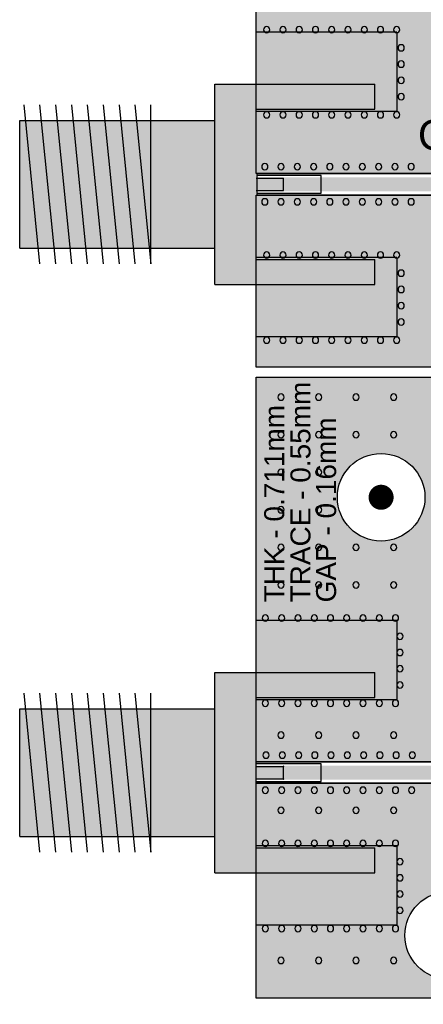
# Model space of a CAD drawing. Extents: x 24 to 230, y 47 to 114.
# Tile 3 of 9: x 94 to 110, y 47 to 87. Entities that reach past the tile are written whole.
import ezdxf

# ---------------------------------------------------------------- set-up
doc = ezdxf.new("R2010")
doc.units = 0
doc.header["$MEASUREMENT"] = 0
doc.layers.get('0').update_dxf_attribs({"linetype": 'CONTINUOUS'})
doc.layers.add('0_Components', color=8, linetype='CONTINUOUS')
doc.layers.add('0_Copper', color=9, linetype='CONTINUOUS')
doc.styles.get("Standard").update_dxf_attribs({"font": 'arial.ttf'})

# ---------------------------------------------------------------- blocks, each defined once
blk = doc.blocks.new('A$C7901387F')
at = {"layer": '0_Copper'}
h = blk.add_hatch(color=256, dxfattribs=at)
h.dxf.hatch_style = 1
h.paths.add_polyline_path([(26.851, 66.3), (0.001, 66.3), (0.001, 59.935), (13.451, 59.935), (13.451, 59.065), (0.001, 59.065), (0.001, 46.435), (0.643, 46.435), (0.651, 46.436), (26.201, 46.436), (26.801, 46.435), (26.851, 46.435)])
h.paths.add_polyline_path([(22.251, 64, -1), (25.751, 64, -1)], flags=16)
h.paths.add_polyline_path([(23.751, 64, -1), (24.251, 64, -1)], flags=0)
h.paths.add_polyline_path([(26.851, 45.565), (26.801, 45.565), (26.801, 45.565), (26.209, 45.565), (26.201, 45.564), (0.651, 45.564), (0.001, 45.565), (0.001, 32.935), (0.643, 32.935), (0.651, 32.936), (13.451, 32.936), (13.611, 32.935), (13.611, 32.782), (13.612, 32.775), (13.612, 32.225), (13.611, 32.065), (13.459, 32.065), (13.451, 32.064), (0.651, 32.064), (0.051, 32.065), (0.001, 32.065), (0.001, 25.2), (29.401, 25.2), (29.401, 32.065), (29.351, 32.065), (29.351, 32.065), (28.759, 32.065), (28.751, 32.064), (15.951, 32.064), (15.791, 32.065), (15.791, 32.217), (15.79, 32.225), (15.79, 32.775), (15.791, 32.935), (15.943, 32.935), (15.951, 32.936), (28.751, 32.936), (29.351, 32.935), (29.401, 32.935), (29.401, 39.3), (26.851, 39.3)])
h.paths.add_polyline_path([(10.751, 28, -1), (7.251, 28, -1)], flags=16)
h.paths.add_polyline_path([(9.251, 28, -1), (8.751, 28, -1)], flags=0)
h = blk.add_hatch(color=256, dxfattribs=at)
h.dxf.hatch_style = 1
h.paths.add_polyline_path([(16.465, 17.115), (8.371, 17.115), (8.371, 22.195), (9.33, 22.195, -1), (9.317, 22.195, -1), (9.33, 22.195), (21.071, 22.195), (21.071, 17.115), (18.062, 17.115), (18.062, 12.3), (18.701, 12.3), (18.701, 11.7), (18.062, 11.7), (18.062, 11.3), (18.701, 11.3), (18.701, 10.7), (18.062, 10.7), (18.062, 10.429), (18.045, 10.373), (18.004, 10.324), (17.948, 10.294), (17.901, 10.289), (17.637, 10.289), (17.637, 9.704), (17.624, 9.663), (17.611, 9.638), (17.611, 9.565), (17.501, 9.565), (17.501, 9.435), (19.901, 9.435), (19.901, 10.025), (20.501, 10.025), (20.501, 9.435), (22.901, 9.435), (22.901, 10.025), (23.501, 10.025), (23.501, 9.435), (29.401, 9.435), (29.401, 24.8), (0.001, 24.8), (0.001, 9.435), (7.151, 9.435), (7.151, 10.025), (7.751, 10.025), (7.751, 9.435), (10.151, 9.435), (10.151, 10.025), (10.751, 10.025), (10.751, 9.435), (13.701, 9.435), (13.701, 9.75), (15.701, 9.75), (15.701, 9.435), (16.901, 9.435), (16.901, 9.565), (16.791, 9.565), (16.791, 9.638), (16.77, 9.677), (16.765, 9.725), (16.765, 10.289), (16.605, 10.289), (16.549, 10.306), (16.5, 10.346), (16.47, 10.402), (16.465, 10.45), (16.465, 10.7), (15.826, 10.7), (15.826, 11.3), (16.465, 11.3)])
h.paths.add_polyline_path([(3.251, 20, -1), (6.751, 20, -1)], flags=16)
h.paths.add_polyline_path([(4.751, 20, -1), (5.251, 20, -1)], flags=0)
h.paths.add_polyline_path([(23.901, 20, -1), (27.401, 20, -1)], flags=16)
h.paths.add_polyline_path([(25.401, 20, -1), (25.901, 20, -1)], flags=0)
h = blk.add_hatch(color=256, dxfattribs=at)
h.dxf.hatch_style = 1
h.paths.add_polyline_path([(11.626, 4.914), (11.874, 4.914), (12.474, 4.914), (13.859, 4.914), (13.859, 0), (29.401, 0), (29.401, 0), (0.001, 0), (0.001, 8.565), (0.001, 8.576), (13.701, 8.576), (13.701, 7.75), (15.24, 7.75), (15.24, 6.361), (12.477, 6.361), (11.877, 6.361), (11.626, 6.361, 0.414415), (11.465, 6.2), (11.465, 5.075, 0.414414)])
h.paths.add_polyline_path([(9.451, 2.5, -1), (5.951, 2.5, -1)], flags=16)
h.paths.add_polyline_path([(7.951, 2.5, -1), (7.451, 2.5, -1)], flags=0)
for p, q in [((0.001, 32.935), (0.001, 45.565)), ((0.643, 32.935), (0.001, 32.935)), ((0.051, 32.065), (0.051, 32.935)), ((0.051, 32.935), (13.611, 32.935)), ((0.651, 32.936), (0.643, 32.935)), ((13.451, 32.936), (0.651, 32.936)), ((0.001, 25.2), (0.001, 32.065)), ((0.001, 32.065), (0.051, 32.065)), ((13.611, 32.065), (0.051, 32.065)), ((0.051, 32.065), (0.643, 32.065)), ((0.643, 32.065), (0.651, 32.064)), ((0.651, 32.064), (13.451, 32.064)), ((29.401, 25.2), (0.001, 25.2)), ((0.001, 24.8), (29.401, 24.8)), ((0.001, 9.435), (0.001, 24.8)), ((0.001, 8.565), (0.001, 9.435)), ((0.001, 9.435), (0.001, 9.435)), ((0.001, 9.435), (0.001, 9.435)), ((0.001, 9.435), (13.701, 9.435)), ((0.601, 9.436), (0.593, 9.435)), ((0.001, 8.576), (13.701, 8.576)), ((0.001, 0), (0.001, 8.565)), ((29.401, 0), (0.001, 0))]:
    blk.add_line(p, q, dxfattribs=at)
at = {"layer": '0_Copper', "const_width": 0.5}
blk.add_lwpolyline([(4.751, 20, 1), (5.251, 20, 1)], format="xyb", close=True, dxfattribs=at)
at = {"layer": '0_Copper'}
for centre in [(5.001, 20), (7.701, 2.5)]:
    blk.add_circle(centre, 1.75, dxfattribs=at)
for points in [[(2.526, 32.775), (0.026, 32.775), (2.526, 32.225), (0.026, 32.225)], [(0.651, 32.225), (13.451, 32.225), (0.651, 32.775), (13.451, 32.775)], [(2.526, 9.275), (0.026, 9.275), (2.526, 8.725), (0.026, 8.725)], [(0.601, 8.725), (8.676, 8.725), (0.601, 9.275), (8.676, 9.275)]]:
    blk.add_solid(points, dxfattribs=at)
blk = doc.blocks.new('A$C2CA408F8')
at = {"layer": '0_Components'}
h = blk.add_hatch(color=256, dxfattribs=at)
h.dxf.hatch_style = 1
h.paths.add_polyline_path([(4.75, 63.5), (0, 63.5), (0, 62.5), (4.75, 62.5)])
h.paths.add_polyline_path([(0, 63.5), (-1.65, 63.5), (-1.65, 55.5), (0, 55.5)])
h.paths.add_polyline_path([(1.1, 59.75), (0, 59.75), (0, 59.25), (1.1, 59.25)])
h.paths.add_polyline_path([(4.75, 56.5), (0, 56.5), (0, 55.5), (4.75, 55.5)])
h.paths.add_polyline_path([(-1.65, 62.05), (-4.208, 62.05), (-4.208, 56.95), (-1.65, 56.95)])
h.paths.add_polyline_path([(-4.208, 62.05), (-4.78, 62.05), (-4.27, 56.95), (-4.208, 56.95)])
h.paths.add_polyline_path([(-4.78, 62.05), (-5.415, 62.05), (-4.905, 56.95), (-4.27, 56.95)])
h.paths.add_polyline_path([(-5.415, 62.05), (-6.05, 62.05), (-5.54, 56.95), (-4.905, 56.95)])
h.paths.add_polyline_path([(-6.05, 62.05), (-6.685, 62.05), (-6.175, 56.95), (-5.54, 56.95)])
h.paths.add_polyline_path([(-6.685, 62.05), (-7.32, 62.05), (-6.81, 56.95), (-6.175, 56.95)])
h.paths.add_polyline_path([(-7.32, 62.05), (-7.955, 62.05), (-7.445, 56.95), (-6.81, 56.95)])
h.paths.add_polyline_path([(-7.955, 62.05), (-8.59, 62.05), (-8.08, 56.95), (-7.445, 56.95)])
h.paths.add_polyline_path([(-8.59, 62.05), (-9.225, 62.05), (-8.715, 56.95), (-8.08, 56.95)])
h.paths.add_polyline_path([(-9.225, 62.05), (-9.45, 62.05), (-9.45, 56.95), (-8.715, 56.95)])
h.paths.add_polyline_path([(4.75, 50), (0, 50), (0, 49), (4.75, 49)])
h.paths.add_polyline_path([(0, 50), (-1.65, 50), (-1.65, 42), (0, 42)])
h.paths.add_polyline_path([(1.1, 46.25), (0, 46.25), (0, 45.75), (1.1, 45.75)])
h.paths.add_polyline_path([(4.75, 43), (0, 43), (0, 42), (4.75, 42)])
h.paths.add_polyline_path([(-9.225, 48.55), (-9.45, 48.55), (-9.45, 43.45), (-8.715, 43.45)])
h.paths.add_polyline_path([(-8.59, 48.55), (-9.225, 48.55), (-8.715, 43.45), (-8.08, 43.45)])
h.paths.add_polyline_path([(-7.955, 48.55), (-8.59, 48.55), (-8.08, 43.45), (-7.445, 43.45)])
h.paths.add_polyline_path([(-7.32, 48.55), (-7.955, 48.55), (-7.445, 43.45), (-6.81, 43.45)])
h.paths.add_polyline_path([(-6.685, 48.55), (-7.32, 48.55), (-6.81, 43.45), (-6.175, 43.45)])
h.paths.add_polyline_path([(-6.05, 48.55), (-6.685, 48.55), (-6.175, 43.45), (-5.54, 43.45)])
h.paths.add_polyline_path([(-5.415, 48.55), (-6.05, 48.55), (-5.54, 43.45), (-4.905, 43.45)])
h.paths.add_polyline_path([(-4.78, 48.55), (-5.415, 48.55), (-4.905, 43.45), (-4.27, 43.45)])
h.paths.add_polyline_path([(-4.208, 48.55), (-4.78, 48.55), (-4.27, 43.45), (-4.208, 43.45)])
h.paths.add_polyline_path([(26.85, 50), (22.1, 50), (22.1, 49), (26.85, 49)])
h.paths.add_polyline_path([(28.5, 50), (26.85, 50), (26.85, 49), (26.85, 42), (28.5, 42)])
h.paths.add_polyline_path([(26.85, 46.25), (25.75, 46.25), (25.75, 45.75), (26.85, 45.75)])
h.paths.add_polyline_path([(26.85, 43), (22.1, 43), (22.1, 42), (26.85, 42)])
h.paths.add_polyline_path([(36.3, 48.55), (35.566, 48.55), (36.076, 43.45), (36.3, 43.45)])
h.paths.add_polyline_path([(35.566, 48.55), (34.931, 48.55), (35.441, 43.45), (36.076, 43.45)])
h.paths.add_polyline_path([(34.931, 48.55), (34.296, 48.55), (34.806, 43.45), (35.441, 43.45)])
h.paths.add_polyline_path([(34.296, 48.55), (33.661, 48.55), (34.171, 43.45), (34.806, 43.45)])
h.paths.add_polyline_path([(33.661, 48.55), (33.026, 48.55), (33.536, 43.45), (34.171, 43.45)])
h.paths.add_polyline_path([(33.026, 48.55), (32.391, 48.55), (32.901, 43.45), (33.536, 43.45)])
h.paths.add_polyline_path([(32.391, 48.55), (31.756, 48.55), (32.266, 43.45), (32.901, 43.45)])
h.paths.add_polyline_path([(31.756, 48.55), (31.121, 48.55), (31.631, 43.45), (32.266, 43.45)])
h.paths.add_polyline_path([(31.121, 48.55), (31.058, 48.55), (31.058, 43.45), (31.631, 43.45)])
h.paths.add_polyline_path([(31.058, 48.55), (28.5, 48.55), (28.5, 43.45), (31.058, 43.45)])
h.paths.add_polyline_path([(-9.225, 35.05), (-9.45, 35.05), (-9.45, 29.95), (-8.715, 29.95)])
h.paths.add_polyline_path([(-8.59, 35.05), (-9.225, 35.05), (-8.715, 29.95), (-8.08, 29.95)])
h.paths.add_polyline_path([(-7.955, 35.05), (-8.59, 35.05), (-8.08, 29.95), (-7.445, 29.95)])
h.paths.add_polyline_path([(-7.32, 35.05), (-7.955, 35.05), (-7.445, 29.95), (-6.81, 29.95)])
h.paths.add_polyline_path([(-6.685, 35.05), (-7.32, 35.05), (-6.81, 29.95), (-6.175, 29.95)])
h.paths.add_polyline_path([(-6.05, 35.05), (-6.685, 35.05), (-6.175, 29.95), (-5.54, 29.95)])
h.paths.add_polyline_path([(-5.415, 35.05), (-6.05, 35.05), (-5.54, 29.95), (-4.905, 29.95)])
h.paths.add_polyline_path([(-4.78, 35.05), (-5.415, 35.05), (-4.905, 29.95), (-4.27, 29.95)])
h.paths.add_polyline_path([(-4.208, 35.05), (-4.78, 35.05), (-4.27, 29.95), (-4.208, 29.95)])
h.paths.add_polyline_path([(-1.65, 35.05), (-4.208, 35.05), (-4.208, 29.95), (-1.65, 29.95)])
h.paths.add_polyline_path([(0, 36.5), (-1.65, 36.5), (-1.65, 28.5), (0, 28.5)])
h.paths.add_polyline_path([(4.75, 36.5), (0, 36.5), (0, 35.5), (4.75, 35.5)])
h.paths.add_polyline_path([(1.1, 32.75), (0, 32.75), (0, 32.25), (1.1, 32.25)])
h.paths.add_polyline_path([(4.75, 29.5), (0, 29.5), (0, 28.5), (4.75, 28.5)])
h.paths.add_polyline_path([(38.85, 35.05), (38.116, 35.05), (38.626, 29.95), (38.85, 29.95)])
h.paths.add_polyline_path([(38.116, 35.05), (37.481, 35.05), (37.991, 29.95), (38.626, 29.95)])
h.paths.add_polyline_path([(37.481, 35.05), (36.846, 35.05), (37.356, 29.95), (37.991, 29.95)])
h.paths.add_polyline_path([(36.846, 35.05), (36.211, 35.05), (36.721, 29.95), (37.356, 29.95)])
h.paths.add_polyline_path([(36.211, 35.05), (35.576, 35.05), (36.086, 29.95), (36.721, 29.95)])
h.paths.add_polyline_path([(35.576, 35.05), (34.941, 35.05), (35.451, 29.95), (36.086, 29.95)])
h.paths.add_polyline_path([(34.941, 35.05), (34.306, 35.05), (34.816, 29.95), (35.451, 29.95)])
h.paths.add_polyline_path([(34.306, 35.05), (33.671, 35.05), (34.181, 29.95), (34.816, 29.95)])
h.paths.add_polyline_path([(33.671, 35.05), (33.608, 35.05), (33.608, 29.95), (34.181, 29.95)])
h.paths.add_polyline_path([(33.608, 35.05), (31.05, 35.05), (31.05, 29.95), (33.608, 29.95)])
h.paths.add_polyline_path([(31.05, 36.5), (29.4, 36.5), (29.4, 28.5), (31.05, 28.5)])
h.paths.add_polyline_path([(29.4, 29.5), (24.65, 29.5), (24.65, 28.5), (29.4, 28.5)])
h.paths.add_polyline_path([(29.4, 32.75), (28.3, 32.75), (28.3, 32.25), (29.4, 32.25)])
h.paths.add_polyline_path([(29.4, 36.5), (24.65, 36.5), (24.65, 35.5), (29.4, 35.5)])
h.paths.add_polyline_path([(-9.225, 11.55), (-9.45, 11.55), (-9.45, 6.45), (-8.715, 6.45)])
h.paths.add_polyline_path([(-8.59, 11.55), (-9.225, 11.55), (-8.715, 6.45), (-8.08, 6.45)])
h.paths.add_polyline_path([(-7.955, 11.55), (-8.59, 11.55), (-8.08, 6.45), (-7.445, 6.45)])
h.paths.add_polyline_path([(-7.32, 11.55), (-7.955, 11.55), (-7.445, 6.45), (-6.81, 6.45)])
h.paths.add_polyline_path([(-6.685, 11.55), (-7.32, 11.55), (-6.81, 6.45), (-6.175, 6.45)])
h.paths.add_polyline_path([(-6.05, 11.55), (-6.685, 11.55), (-6.175, 6.45), (-5.54, 6.45)])
h.paths.add_polyline_path([(-5.415, 11.55), (-6.05, 11.55), (-5.54, 6.45), (-4.905, 6.45)])
h.paths.add_polyline_path([(-4.78, 11.55), (-5.415, 11.55), (-4.905, 6.45), (-4.27, 6.45)])
h.paths.add_polyline_path([(-4.208, 11.55), (-4.78, 11.55), (-4.27, 6.45), (-4.208, 6.45)])
h.paths.add_polyline_path([(-1.65, 11.55), (-4.208, 11.55), (-4.208, 6.45), (-1.65, 6.45)])
h.paths.add_polyline_path([(0, 13), (-1.65, 13), (-1.65, 5), (0, 5)])
h.paths.add_polyline_path([(4.75, 13), (0, 13), (0, 12), (4.75, 12)])
h.paths.add_polyline_path([(1.1, 9.25), (0, 9.25), (0, 8.75), (1.1, 8.75), (1.1, 8.756, -2.414214), (1.094, 8.75, -0.414214), (1.1, 8.756)])
h.paths.add_polyline_path([(4.75, 6), (0, 6), (0, 5), (4.75, 5)])
h.paths.add_polyline_path([(29.4, 6), (24.65, 6), (24.65, 5), (29.4, 5)])
h.paths.add_polyline_path([(31.05, 13), (29.4, 13), (29.4, 12), (29.4, 12), (29.4, 6), (29.4, 5), (31.05, 5)])
h.paths.add_polyline_path([(29.4, 9.25), (28.3, 9.25), (28.3, 8.75), (29.4, 8.75)])
h.paths.add_polyline_path([(29.4, 13), (24.65, 13), (24.65, 12), (29.4, 12)])
h.paths.add_polyline_path([(33.608, 11.55), (31.05, 11.55), (31.05, 6.45), (33.608, 6.45)])
h.paths.add_polyline_path([(33.671, 11.55), (33.608, 11.55), (33.608, 6.45), (34.181, 6.45)])
h.paths.add_polyline_path([(34.306, 11.55), (33.671, 11.55), (34.181, 6.45), (34.816, 6.45)])
h.paths.add_polyline_path([(34.941, 11.55), (34.306, 11.55), (34.816, 6.45), (35.451, 6.45)])
h.paths.add_polyline_path([(35.576, 11.55), (34.941, 11.55), (35.451, 6.45), (36.086, 6.45)])
h.paths.add_polyline_path([(36.211, 11.55), (35.576, 11.55), (36.086, 6.45), (36.721, 6.45)])
h.paths.add_polyline_path([(36.846, 11.55), (36.211, 11.55), (36.721, 6.45), (37.356, 6.45)])
h.paths.add_polyline_path([(37.481, 11.55), (36.846, 11.55), (37.356, 6.45), (37.991, 6.45)])
h.paths.add_polyline_path([(38.116, 11.55), (37.481, 11.55), (37.991, 6.45), (38.626, 6.45)])
h.paths.add_polyline_path([(38.85, 11.55), (38.116, 11.55), (38.626, 6.45), (38.85, 6.45)])
blk = doc.blocks.new('A$C104B33C6')
at = {"layer": '0_Components'}
blk.add_blockref('A$C2CA408F8', (0, 6.825), dxfattribs=at)
blk = doc.blocks.new('A$C5A7C702C')
for p, q in [((5.625, 38.575), (0, 38.575)), ((5.625, 38.575), (5.625, 35.425)), ((-1.65, 28.5), (-1.65, 36.5)), ((-1.65, 36.5), (4.75, 36.5)), ((4.75, 35.5), (4.75, 36.5)), ((-9.288, 35.675), (-8.653, 29.325)), ((-8.653, 35.675), (-8.018, 29.325)), ((-8.018, 35.675), (-7.383, 29.325)), ((-7.383, 35.675), (-6.748, 29.325)), ((-6.748, 35.675), (-6.113, 29.325)), ((-6.113, 35.675), (-5.478, 29.325)), ((-5.478, 35.675), (-4.843, 29.325)), ((-4.843, 35.675), (-4.208, 29.325)), ((-4.208, 29.325), (-4.208, 35.675)), ((0, 35.5), (4.75, 35.5)), ((0, 35.425), (5.625, 35.425)), ((-9.45, 35.05), (-1.65, 35.05)), ((-9.45, 29.95), (-9.45, 35.05)), ((0, 32.75), (1.1, 32.75)), ((2.6, 32.85), (0.05, 32.85)), ((1.1, 32.25), (1.1, 32.75)), ((2.6, 32.15), (2.6, 32.85)), ((0, 32.25), (1.1, 32.25)), ((0.05, 32.15), (2.6, 32.15)), ((-9.45, 29.95), (-1.65, 29.95)), ((5.625, 29.575), (0, 29.575)), ((5.625, 29.575), (0, 29.575)), ((0, 29.5), (4.75, 29.5)), ((4.75, 28.5), (4.75, 29.5)), ((5.625, 29.575), (5.625, 26.425)), ((5.625, 29.575), (5.625, 26.425)), ((-1.65, 28.5), (4.75, 28.5)), ((0, 26.425), (5.625, 26.425)), ((0, 26.425), (5.625, 26.425)), ((5.625, 15.075), (0, 15.075)), ((5.625, 15.075), (5.625, 11.925)), ((-1.65, 5), (-1.65, 13)), ((-1.65, 13), (4.75, 13)), ((4.75, 12), (4.75, 13)), ((-9.288, 12.175), (-8.653, 5.825)), ((-8.653, 12.175), (-8.018, 5.825)), ((-8.018, 12.175), (-7.383, 5.825)), ((-7.383, 12.175), (-6.748, 5.825)), ((-6.748, 12.175), (-6.113, 5.825)), ((-6.113, 12.175), (-5.478, 5.825)), ((-5.478, 12.175), (-4.843, 5.825)), ((-4.843, 12.175), (-4.208, 5.825)), ((-4.208, 5.825), (-4.208, 12.175)), ((0, 12), (4.75, 12)), ((0, 11.925), (5.625, 11.925)), ((-9.45, 11.55), (-1.65, 11.55)), ((-9.45, 6.45), (-9.45, 11.55)), ((0, 9.446), (7.153, 9.446)), ((2.6, 9.35), (0, 9.35)), ((0, 9.25), (1.1, 9.25)), ((1.1, 8.75), (1.1, 9.25)), ((2.6, 8.65), (2.6, 9.35)), ((0, 8.75), (1.1, 8.75)), ((0, 8.65), (2.6, 8.65)), ((13.4, 8.576), (0, 8.576)), ((-9.45, 6.45), (-1.65, 6.45)), ((5.625, 6.075), (0, 6.075)), ((0, 6), (4.75, 6)), ((4.75, 5), (4.75, 6)), ((5.625, 6.075), (5.625, 2.925)), ((-1.65, 5), (4.75, 5)), ((0, 2.925), (5.625, 2.925))]:
    blk.add_line(p, q)
at = {"const_width": 0.001}
for points in [[(0, 66.3), (0, 25)], [(0, 25), (0, 0)], [(0, 25), (29.4, 25)], [(0, 0), (29.4, 0)]]:
    blk.add_lwpolyline(points, dxfattribs=at)
at = {"const_width": 0.0005}
for points in [[(-0.501, 25, 1), (-0.5, 25, 1)], [(-0.001, 25, 1), (0, 25, 1)], [(-0.001, 25, 1), (0, 25, 1)], [(0, 25, 1), (0, 25, 1)], [(0, 0, 1), (0, 0, 1)], [(0, 0, 1), (0, 0, 1)], [(-0.251, -0.001, 1), (-0.25, -0.001, 1)], [(-0.001, -0.251, 1), (0, -0.251, 1)]]:
    blk.add_lwpolyline(points, format="xyb", close=True, dxfattribs=at)
for centre, radius, start, end in [((0.425, 38.675), 0.125, 0, 180), ((0.425, 38.675), 0.125, 180, 0), ((1.075, 38.675), 0.125, 0, 180), ((1.075, 38.675), 0.125, 180, 0), ((1.725, 38.675), 0.125, 0, 180), ((1.725, 38.675), 0.125, 180, 0), ((2.375, 38.675), 0.125, 0, 180), ((2.375, 38.675), 0.125, 180, 0), ((3.025, 38.675), 0.125, 0, 180), ((3.025, 38.675), 0.125, 180, 0), ((3.675, 38.675), 0.125, 0, 180), ((3.675, 38.675), 0.125, 180, 0), ((4.325, 38.675), 0.125, 0, 180), ((4.325, 38.675), 0.125, 180, 0), ((4.975, 38.675), 0.125, 0, 180), ((4.975, 38.675), 0.125, 180, 0), ((5.625, 38.675), 0.125, 0, 180), ((5.625, 38.675), 0.125, 180, 0), ((5.8, 37.95), 0.125, 0, 180), ((5.8, 37.95), 0.125, 180, 0), ((5.8, 37.3), 0.125, 0, 180), ((5.8, 37.3), 0.125, 180, 0), ((5.8, 36.65), 0.125, 0, 180), ((5.8, 36.65), 0.125, 180, 0), ((5.8, 36), 0.125, 0, 180), ((5.8, 36), 0.125, 180, 0), ((0.425, 35.275), 0.125, 0, 180), ((1.075, 35.275), 0.125, 0, 180), ((1.725, 35.275), 0.125, 0, 180), ((2.375, 35.275), 0.125, 0, 180), ((3.025, 35.275), 0.125, 0, 180), ((3.675, 35.275), 0.125, 0, 180), ((4.325, 35.275), 0.125, 0, 180), ((4.975, 35.275), 0.125, 0, 180), ((5.625, 35.275), 0.125, 0, 180), ((0.425, 35.275), 0.125, 180, 0), ((1.075, 35.275), 0.125, 180, 0), ((1.725, 35.275), 0.125, 180, 0), ((2.375, 35.275), 0.125, 180, 0), ((3.025, 35.275), 0.125, 180, 0), ((3.675, 35.275), 0.125, 180, 0), ((4.325, 35.275), 0.125, 180, 0), ((4.975, 35.275), 0.125, 180, 0), ((5.625, 35.275), 0.125, 180, 0), ((0.35, 33.2), 0.125, 0, 180), ((0.35, 33.2), 0.125, 180, 0), ((1, 33.2), 0.125, 0, 180), ((1, 33.2), 0.125, 180, 0), ((1.65, 33.2), 0.125, 0, 180), ((1.65, 33.2), 0.125, 180, 0), ((2.3, 33.2), 0.125, 0, 180), ((2.3, 33.2), 0.125, 180, 0), ((2.95, 33.2), 0.125, 0, 180), ((2.95, 33.2), 0.125, 180, 0), ((3.6, 33.2), 0.125, 0, 180), ((3.6, 33.2), 0.125, 180, 0), ((4.25, 33.2), 0.125, 0, 180), ((4.25, 33.2), 0.125, 180, 0), ((4.9, 33.2), 0.125, 0, 180), ((4.9, 33.2), 0.125, 180, 0), ((5.55, 33.2), 0.125, 0, 180), ((5.55, 33.2), 0.125, 180, 0), ((6.2, 33.2), 0.125, 0, 180), ((6.2, 33.2), 0.125, 180, 0), ((0.35, 31.8), 0.125, 0, 180), ((1, 31.8), 0.125, 0, 180), ((1.65, 31.8), 0.125, 0, 180), ((2.3, 31.8), 0.125, 0, 180), ((2.95, 31.8), 0.125, 0, 180), ((3.6, 31.8), 0.125, 0, 180), ((4.25, 31.8), 0.125, 0, 180), ((4.9, 31.8), 0.125, 0, 180), ((5.55, 31.8), 0.125, 0, 180), ((6.2, 31.8), 0.125, 0, 180), ((0.35, 31.8), 0.125, 180, 0), ((1, 31.8), 0.125, 180, 0), ((1.65, 31.8), 0.125, 180, 0), ((2.3, 31.8), 0.125, 180, 0), ((2.95, 31.8), 0.125, 180, 0), ((3.6, 31.8), 0.125, 180, 0), ((4.25, 31.8), 0.125, 180, 0), ((4.9, 31.8), 0.125, 180, 0), ((5.55, 31.8), 0.125, 180, 0), ((6.2, 31.8), 0.125, 180, 0), ((0.425, 29.675), 0.125, 0, 180), ((0.425, 29.675), 0.125, 180, 0), ((1.075, 29.675), 0.125, 0, 180), ((1.075, 29.675), 0.125, 180, 0), ((1.725, 29.675), 0.125, 0, 180), ((1.725, 29.675), 0.125, 180, 0), ((2.375, 29.675), 0.125, 0, 180), ((2.375, 29.675), 0.125, 180, 0), ((3.025, 29.675), 0.125, 0, 180), ((3.025, 29.675), 0.125, 180, 0), ((3.675, 29.675), 0.125, 0, 180), ((3.675, 29.675), 0.125, 180, 0), ((4.325, 29.675), 0.125, 0, 180), ((4.325, 29.675), 0.125, 180, 0), ((4.975, 29.675), 0.125, 0, 180), ((4.975, 29.675), 0.125, 180, 0), ((5.625, 29.675), 0.125, 0, 180), ((5.625, 29.675), 0.125, 180, 0), ((5.8, 28.95), 0.125, 0, 180), ((5.8, 28.95), 0.125, 180, 0), ((5.8, 28.3), 0.125, 0, 180), ((5.8, 28.3), 0.125, 180, 0), ((5.8, 27.65), 0.125, 0, 180), ((5.8, 27.65), 0.125, 180, 0), ((5.8, 27), 0.125, 0, 180), ((5.8, 27), 0.125, 180, 0), ((0.425, 26.275), 0.125, 0, 180), ((1.075, 26.275), 0.125, 0, 180), ((1.725, 26.275), 0.125, 0, 180), ((2.375, 26.275), 0.125, 0, 180), ((3.025, 26.275), 0.125, 0, 180), ((3.675, 26.275), 0.125, 0, 180), ((4.325, 26.275), 0.125, 0, 180), ((4.975, 26.275), 0.125, 0, 180), ((5.625, 26.275), 0.125, 0, 180), ((0.425, 26.275), 0.125, 180, 0), ((1.075, 26.275), 0.125, 180, 0), ((1.725, 26.275), 0.125, 180, 0), ((2.375, 26.275), 0.125, 180, 0), ((3.025, 26.275), 0.125, 180, 0), ((3.675, 26.275), 0.125, 180, 0), ((4.325, 26.275), 0.125, 180, 0), ((4.975, 26.275), 0.125, 180, 0), ((5.625, 26.275), 0.125, 180, 0), ((1, 24), 0.125, 0, 180), ((1, 24), 0.125, 180, 0), ((2.5, 24), 0.125, 0, 180), ((2.5, 24), 0.125, 180, 0), ((4, 24), 0.125, 0, 180), ((4, 24), 0.125, 180, 0), ((5.5, 24), 0.125, 0, 180), ((5.5, 24), 0.125, 180, 0), ((1, 22.5), 0.125, 0, 180), ((1, 22.5), 0.125, 180, 0), ((2.5, 22.5), 0.125, 0, 180), ((2.5, 22.5), 0.125, 180, 0), ((4, 22.5), 0.125, 0, 180), ((4, 22.5), 0.125, 180, 0), ((5.5, 22.5), 0.125, 0, 180), ((5.5, 22.5), 0.125, 180, 0), ((1, 21), 0.125, 0, 180), ((1, 21), 0.125, 180, 0), ((2.5, 21), 0.125, 0, 180), ((2.5, 21), 0.125, 180, 0), ((1, 19.5), 0.125, 0, 180), ((1, 19.5), 0.125, 180, 0), ((2.5, 19.5), 0.125, 0, 180), ((2.5, 19.5), 0.125, 180, 0), ((1, 18), 0.125, 0, 180), ((2.5, 18), 0.125, 0, 180), ((4, 18), 0.125, 0, 180), ((5.5, 18), 0.125, 0, 180), ((1, 18), 0.125, 180, 0), ((2.5, 18), 0.125, 180, 0), ((4, 18), 0.125, 180, 0), ((5.5, 18), 0.125, 180, 0), ((1, 16.5), 0.125, 0, 180), ((2.5, 16.5), 0.125, 0, 180), ((4, 16.5), 0.125, 0, 180), ((5.5, 16.5), 0.125, 0, 180), ((1, 16.5), 0.125, 180, 0), ((2.5, 16.5), 0.125, 180, 0), ((4, 16.5), 0.125, 180, 0), ((5.5, 16.5), 0.125, 180, 0), ((0.375, 15.175), 0.125, 0, 180), ((0.375, 15.175), 0.125, 180, 0), ((1.025, 15.175), 0.125, 0, 180), ((1.025, 15.175), 0.125, 180, 0), ((1.675, 15.175), 0.125, 0, 180), ((1.675, 15.175), 0.125, 180, 0), ((2.325, 15.175), 0.125, 0, 180), ((2.325, 15.175), 0.125, 180, 0), ((2.975, 15.175), 0.125, 0, 180), ((2.975, 15.175), 0.125, 180, 0), ((3.625, 15.175), 0.125, 0, 180), ((3.625, 15.175), 0.125, 180, 0), ((4.275, 15.175), 0.125, 0, 180), ((4.275, 15.175), 0.125, 180, 0), ((4.925, 15.175), 0.125, 0, 180), ((4.925, 15.175), 0.125, 180, 0), ((5.575, 15.175), 0.125, 0, 180), ((5.575, 15.175), 0.125, 180, 0), ((5.75, 14.45), 0.125, 0, 180), ((5.75, 14.45), 0.125, 180, 0), ((5.75, 13.8), 0.125, 0, 180), ((5.75, 13.8), 0.125, 180, 0), ((5.75, 13.15), 0.125, 0, 180), ((5.75, 13.15), 0.125, 180, 0), ((5.75, 12.5), 0.125, 0, 180), ((5.75, 12.5), 0.125, 180, 0), ((0.375, 11.775), 0.125, 0, 180), ((1.025, 11.775), 0.125, 0, 180), ((1.675, 11.775), 0.125, 0, 180), ((2.325, 11.775), 0.125, 0, 180), ((2.975, 11.775), 0.125, 0, 180), ((3.625, 11.775), 0.125, 0, 180), ((4.275, 11.775), 0.125, 0, 180), ((4.925, 11.775), 0.125, 0, 180), ((5.575, 11.775), 0.125, 0, 180), ((0.375, 11.775), 0.125, 180, 0), ((1.025, 11.775), 0.125, 180, 0), ((1.675, 11.775), 0.125, 180, 0), ((2.325, 11.775), 0.125, 180, 0), ((2.975, 11.775), 0.125, 180, 0), ((3.625, 11.775), 0.125, 180, 0), ((4.275, 11.775), 0.125, 180, 0), ((4.925, 11.775), 0.125, 180, 0), ((5.575, 11.775), 0.125, 180, 0), ((1, 10.5), 0.125, 0, 180), ((2.5, 10.5), 0.125, 0, 180), ((4, 10.5), 0.125, 0, 180), ((5.5, 10.5), 0.125, 0, 180), ((1, 10.5), 0.125, 180, 0), ((2.5, 10.5), 0.125, 180, 0), ((4, 10.5), 0.125, 180, 0), ((5.5, 10.5), 0.125, 180, 0), ((0.4, 9.7), 0.125, 0, 180), ((0.4, 9.7), 0.125, 180, 0), ((1.05, 9.7), 0.125, 0, 180), ((1.05, 9.7), 0.125, 180, 0), ((1.7, 9.7), 0.125, 0, 180), ((1.7, 9.7), 0.125, 180, 0), ((2.35, 9.7), 0.125, 0, 180), ((2.35, 9.7), 0.125, 180, 0), ((3, 9.7), 0.125, 0, 180), ((3, 9.7), 0.125, 180, 0), ((3.65, 9.7), 0.125, 0, 180), ((3.65, 9.7), 0.125, 180, 0), ((4.3, 9.7), 0.125, 0, 180), ((4.3, 9.7), 0.125, 180, 0), ((4.95, 9.7), 0.125, 0, 180), ((4.95, 9.7), 0.125, 180, 0), ((5.6, 9.7), 0.125, 0, 180), ((5.6, 9.7), 0.125, 180, 0), ((6.25, 9.7), 0.125, 0, 180), ((6.25, 9.7), 0.125, 180, 0), ((1.1, 9.25), 0.00635, 0, 180), ((1.1, 9.25), 0.00635, 0, 180), ((1.1, 9.25), 0.00635, 180, 0), ((1.1, 9.25), 0.00635, 180, 0), ((1.1, 8.75), 0.00635, 0, 180), ((1.1, 8.75), 0.00635, 0, 180), ((1.1, 8.75), 0.00635, 180, 0), ((1.1, 8.75), 0.00635, 180, 0), ((0.375, 8.3), 0.125, 0, 180), ((0.375, 8.3), 0.125, 180, 0), ((1.025, 8.3), 0.125, 0, 180), ((1.025, 8.3), 0.125, 180, 0), ((1.675, 8.3), 0.125, 0, 180), ((1.675, 8.3), 0.125, 180, 0), ((2.325, 8.3), 0.125, 0, 180), ((2.325, 8.3), 0.125, 180, 0), ((2.975, 8.3), 0.125, 0, 180), ((2.975, 8.3), 0.125, 180, 0), ((3.625, 8.3), 0.125, 0, 180), ((3.625, 8.3), 0.125, 180, 0), ((4.275, 8.3), 0.125, 0, 180), ((4.275, 8.3), 0.125, 180, 0), ((4.925, 8.3), 0.125, 0, 180), ((4.925, 8.3), 0.125, 180, 0), ((5.575, 8.3), 0.125, 0, 180), ((5.575, 8.3), 0.125, 180, 0), ((6.225, 8.3), 0.125, 0, 180), ((6.225, 8.3), 0.125, 180, 0), ((1, 7.5), 0.125, 0, 180), ((1, 7.5), 0.125, 180, 0), ((2.5, 7.5), 0.125, 0, 180), ((2.5, 7.5), 0.125, 180, 0), ((4, 7.5), 0.125, 0, 180), ((4, 7.5), 0.125, 180, 0), ((5.5, 7.5), 0.125, 0, 180), ((5.5, 7.5), 0.125, 180, 0), ((0.375, 6.175), 0.125, 0, 180), ((1.025, 6.175), 0.125, 0, 180), ((1.675, 6.175), 0.125, 0, 180), ((2.325, 6.175), 0.125, 0, 180), ((2.975, 6.175), 0.125, 0, 180), ((3.625, 6.175), 0.125, 0, 180), ((4.275, 6.175), 0.125, 0, 180), ((4.925, 6.175), 0.125, 0, 180), ((5.575, 6.175), 0.125, 0, 180), ((0.375, 6.175), 0.125, 180, 0), ((1.025, 6.175), 0.125, 180, 0), ((1.675, 6.175), 0.125, 180, 0), ((2.325, 6.175), 0.125, 180, 0), ((2.975, 6.175), 0.125, 180, 0), ((3.625, 6.175), 0.125, 180, 0), ((4.275, 6.175), 0.125, 180, 0), ((4.925, 6.175), 0.125, 180, 0), ((5.575, 6.175), 0.125, 180, 0), ((5.75, 5.45), 0.125, 0, 180), ((5.75, 5.45), 0.125, 180, 0), ((5.75, 4.8), 0.125, 0, 180), ((5.75, 4.8), 0.125, 180, 0), ((5.75, 4.15), 0.125, 0, 180), ((5.75, 4.15), 0.125, 180, 0), ((5.75, 3.5), 0.125, 0, 180), ((5.75, 3.5), 0.125, 180, 0), ((0.375, 2.775), 0.125, 0, 180), ((0.375, 2.775), 0.125, 180, 0), ((1.025, 2.775), 0.125, 0, 180), ((1.025, 2.775), 0.125, 180, 0), ((1.675, 2.775), 0.125, 0, 180), ((1.675, 2.775), 0.125, 180, 0), ((2.325, 2.775), 0.125, 0, 180), ((2.325, 2.775), 0.125, 180, 0), ((2.975, 2.775), 0.125, 0, 180), ((2.975, 2.775), 0.125, 180, 0), ((3.625, 2.775), 0.125, 0, 180), ((3.625, 2.775), 0.125, 180, 0), ((4.275, 2.775), 0.125, 0, 180), ((4.275, 2.775), 0.125, 180, 0), ((4.925, 2.775), 0.125, 0, 180), ((4.925, 2.775), 0.125, 180, 0), ((5.575, 2.775), 0.125, 0, 180), ((5.575, 2.775), 0.125, 180, 0), ((1, 1.5), 0.125, 0, 180), ((2.5, 1.5), 0.125, 0, 180), ((4, 1.5), 0.125, 0, 180), ((5.5, 1.5), 0.125, 0, 180), ((1, 1.5), 0.125, 180, 0), ((2.5, 1.5), 0.125, 180, 0), ((4, 1.5), 0.125, 180, 0), ((5.5, 1.5), 0.125, 180, 0)]:
    blk.add_arc(centre, radius, start, end)
for s, height, rotation, p in [('OPEN', 1.2, 360, (6.475, 33.875)), ('TRACE - 0.55mm', 0.8, 90, (2.175, 15.8)), ('THK - 0.711mm', 0.8, 90, (1.125, 15.8)), ('GAP - 0.16mm      ', 0.8, 90, (3.2, 15.8))]:
    blk.add_text(s, height=height, rotation=rotation).set_placement(p)
blk = doc.blocks.new('A$C2FD324A3')
blk.add_blockref('A$C5A7C702C', (0, 6.825))

msp = doc.modelspace()

# ---------------------------------------------------------------- block references
msp.add_blockref('A$C2FD324A3', (103.547, 40.675))
at = {"layer": '0_Copper'}
for name, p in [('A$C2FD324A3', (103.547, 40.675)), ('A$C7901387F', (103.546, 47.5)), ('A$C104B33C6', (103.547, 40.675))]:
    msp.add_blockref(name, p, dxfattribs=at)

doc.saveas('drawing.dxf')
